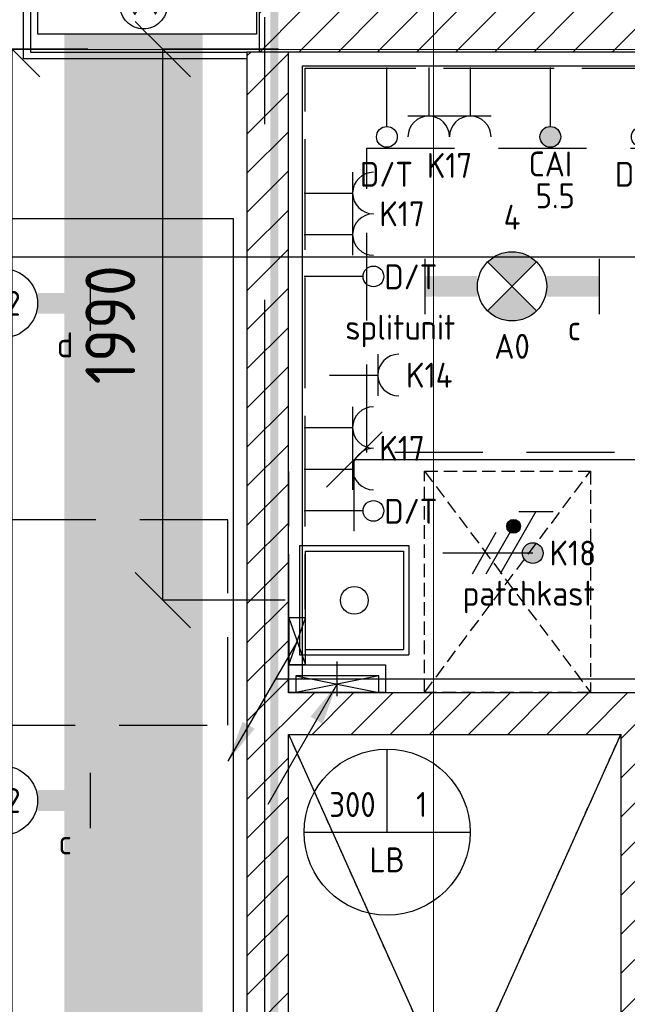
# Model space of a CAD drawing. Header units: millimetres. Extents: x -38032 to 104346, y -31182 to 78566.
# Tile 62 of 213: x 26614 to 28809, y 19623 to 23182. Entities that reach past the tile are written whole.
import ezdxf
from ezdxf.enums import TextEntityAlignment as Align

# ---------------------------------------------------------------- set-up
doc = ezdxf.new("R2010")
doc.units = ezdxf.units.MM
doc.header["$LTSCALE"] = 100
doc.set_wipeout_variables(frame=1)
doc.header["$PDMODE"] = 1
for name, pattern in [('E_GOOT3', [5, 4, -1]), ('HIDDEN2', [4.7625, 3.175, -1.5875]), ('PHANTOM', [63.5, 31.75, -6.35, 6.35, -6.35, 6.35, -6.35]), ('STYLE_01', [0.41664, 0.20828, -0.20836]), ('STYLE_02', [0.694425, 0.48607, -0.208355]), ('STYLE_11', [5, 3.888855, -0.416718, 0.277786, -0.416641])]:
    doc.linetypes.add(name, pattern=pattern)
for name, color, linetype in [('AL$1A---_ALGEMEEN', 8, 'Continuous'), ('AL------_MAATVOERING', 2, 'Continuous'), ('AM$1A---_ARCERING', 8, 'Continuous'), ('BOUWKUNDIG', 8, 'Continuous'), ('Data', 4, 'Continuous'), ('EB6511--_ATTRIB', 2, 'Continuous'), ('EL6131--_LB', 3, 'Continuous'), ('EL6131--_WG', 3, 'Continuous'), ('EL6222--', 3, 'Continuous'), ('EL6311--', 3, 'Continuous'), ('el6311--nv', 7, 'Continuous'), ('EL6431--', 3, 'Continuous'), ('EL6441--', 3, 'Continuous'), ('EM6131--', 1, 'Continuous'), ('kaderscheiding', 9, 'Continuous'), ('Kastenscheiding', 4, 'PHANTOM'), ('LICHT_TEXT018', 1, 'Continuous'), ('Tekening scheiding', 8, 'Continuous'), ('versterkte strook', 7, 'Continuous'), ('Vloerdoos', 3, 'Continuous'), ('Vloerdoos (OUD)', 3, 'Continuous'), ('vloersparing', 2, 'Continuous')]:
    doc.layers.add(name, color=color, linetype=linetype)
doc.layers.add('stramien', color=1, linetype='Continuous', lineweight=9)
doc.layers.get('Vloerdoos').off()
doc.styles.add('BURO-018', font='iso.shx', dxfattribs={"height": 90})
doc.styles.get("Standard").update_dxf_attribs({"font": 'iso.shx'})
doc.dimstyles.new('STABICAD', dxfattribs={"dimscale": 100, "dimtxt": 1.8, "dimasz": 2, "dimexe": 0, "dimexo": 2.5, "dimgap": 1.5, "dimtad": 0, "dimdec": 0, "dimrnd": 10, "dimzin": 0, "dimdsep": 46, "dimtxsty": 'Standard', "dimblk1": 'OBLIQUE', "dimblk2": 'OBLIQUE', "dimsah": 1, "dimcen": -3, "dimadec": 0, "dimazin": 0, "dimtfac": 1, "dimtdec": 0, "dimtofl": 0, "dimtmove": 2, "dimatfit": 3, "dimfxl": 0, "dimtvp": 1.055556, "dimtolj": 1, "dimtzin": 0, "dimarcsym": 0})

# ---------------------------------------------------------------- blocks, each defined once
blk = doc.blocks.new('111304')
at = {"color": 0, "linetype": 'Continuous'}
for p, q in [((-1.5, 4.5), (1.5, 4.5)), ((0, 1), (0, 4.5))]:
    blk.add_line(p, q, dxfattribs=at)
blk.add_arc((0, 6), 1.5, 180, 0, dxfattribs=at)
at = {"color": 0, "linetype": 'Continuous', "style": 'BURO-018'}
for tag, p in [('E_GKAST', (0, 11.5)), ('E_GROEP', (0, 8.5)), ('E_SGROEP', (4.5, 8.5))]:
    blk.add_attdef(tag, text='', height=1.8, dxfattribs=at).set_placement(p, align=Align.MIDDLE)
at = {"color": 0, "linetype": 'Continuous', "style": 'BURO-018', "flags": 1}
for tag, p in [('E_VERMCODE', (13, 8.5)), ('E_MATCODE', (0, 0))]:
    blk.add_attdef(tag, text='', height=1.8, dxfattribs=at).set_placement(p, align=Align.MIDDLE)
blk = doc.blocks.new('_Oblique')
at = {"color": 0, "linetype": 'ByBlock', "lineweight": -2}
blk.add_line((-0.5, -0.5), (0.5, 0.5), dxfattribs=at)
blk = doc.blocks.new('*D118')
at = {"layer": 'AL------_MAATVOERING', "color": 0, "lineweight": -2}
for p, q in [((26860, 23075), (26586.4, 23075)), ((26586.4, 18663.4), (26586.4, 23075)), ((26860, 18663.4), (26586.4, 18663.4))]:
    blk.add_line(p, q, dxfattribs=at)
at = {"layer": 'Defpoints', "color": 0}
for p in [(26586.4, 23075), (27110, 23075), (27110, 18663.4)]:
    blk.add_point(p, dxfattribs=at)
at = {"layer": 'AL------_MAATVOERING', "color": 0, "lineweight": -2, "xscale": 200, "yscale": 200, "zscale": 200}
for p, rotation in [((26586.4, 23075), 90), ((26586.4, 18663.4), 270)]:
    blk.add_blockref('_Oblique', p, dxfattribs=dict(at, rotation=rotation))
at = {"layer": 'AL------_MAATVOERING', "color": 0, "insert": (26396.4, 20869.2), "char_height": 180, "attachment_point": 5, "rotation": 90}
blk.add_mtext('\\A1;4410', dxfattribs=at)
blk = doc.blocks.new('*D119')
at = {"layer": 'AL------_MAATVOERING', "color": 0, "lineweight": -2}
for p, q in [((27822.8, 21333.4), (27822.8, 21592.6)), ((27822.8, 21592.6), (31857.6, 21592.6)), ((31857.6, 21333.4), (31857.6, 21592.6))]:
    blk.add_line(p, q, dxfattribs=at)
at = {"layer": 'Defpoints', "color": 0}
for p in [(31857.6, 21592.6), (27822.8, 21083.4), (31857.6, 21083.4)]:
    blk.add_point(p, dxfattribs=at)
at = {"layer": 'AL------_MAATVOERING', "color": 0, "lineweight": -2, "xscale": 200, "yscale": 200, "zscale": 200, "rotation": 180}
blk.add_blockref('_Oblique', (27822.8, 21592.6), dxfattribs=at)
at = {"layer": 'AL------_MAATVOERING', "color": 0, "lineweight": -2, "xscale": 200, "yscale": 200, "zscale": 200}
blk.add_blockref('_Oblique', (31857.6, 21592.6), dxfattribs=at)
at = {"layer": 'AL------_MAATVOERING', "color": 0, "insert": (29619.5, 21313.2), "char_height": 180, "attachment_point": 5}
blk.add_mtext('\\A1;4030', dxfattribs=at)
blk = doc.blocks.new('*D120')
at = {"layer": 'AL------_MAATVOERING', "color": 0, "lineweight": -2}
for p, q in [((27549.1, 23075), (27131.3, 23075)), ((27131.3, 21083.4), (27131.3, 23075)), ((27572.8, 21083.4), (27131.3, 21083.4))]:
    blk.add_line(p, q, dxfattribs=at)
at = {"layer": 'Defpoints', "color": 0}
for p in [(27131.3, 23075), (27799.1, 23075), (27822.8, 21083.4)]:
    blk.add_point(p, dxfattribs=at)
at = {"layer": 'AL------_MAATVOERING', "color": 0, "lineweight": -2, "xscale": 200, "yscale": 200, "zscale": 200}
for p, rotation in [((27131.3, 23075), 90), ((27131.3, 21083.4), 270)]:
    blk.add_blockref('_Oblique', p, dxfattribs=dict(at, rotation=rotation))
at = {"layer": 'AL------_MAATVOERING', "color": 0, "insert": (26941.3, 22079.2), "char_height": 180, "attachment_point": 5, "rotation": 90}
blk.add_mtext('\\A1;1990', dxfattribs=at)
blk = doc.blocks.new('E00106')
at = {"color": 0, "linetype": 'Continuous'}
blk.add_line((-5, -8.66), (0, 0), dxfattribs=at)
blk.add_lwpolyline([(0, 0, 0, 1, 0), (-1.5, -2.598, 1, 1, 0)], format="xyseb", dxfattribs=at)
blk = doc.blocks.new('E00112')
at = {"color": 0, "linetype": 'Continuous'}
for p, q in [((0, 1), (-1, 1)), ((-1, 1), (-1, 0)), ((-1, 0), (0, 1)), ((-1, 1), (0, 0)), ((0, 0), (0, 1)), ((-1, 0), (0, 0))]:
    blk.add_line(p, q, dxfattribs=at)
blk = doc.blocks.new('E00126')
at = {"color": 0, "linetype": 'Continuous'}
for p, q in [((-3, 4.5), (3, 4.5)), ((-1.5, 1), (-1.5, 4.5)), ((1.5, 1), (1.5, 4.5))]:
    blk.add_line(p, q, dxfattribs=at)
for centre in [(-1.5, 6), (1.5, 6)]:
    blk.add_arc(centre, 1.5, 180, 0, dxfattribs=at)
at = {"color": 0, "linetype": 'Continuous', "style": 'BURO-018'}
for tag, p in [('E_GKAST', (0, 11.5)), ('E_GROEP', (0, 8.5)), ('E_SGROEP', (4.5, 8.5))]:
    blk.add_attdef(tag, text='', height=1.8, dxfattribs=at).set_placement(p, align=Align.MIDDLE)
at = {"color": 0, "linetype": 'Continuous', "style": 'BURO-018', "flags": 1}
for tag, p in [('E_VERMCODE', (13, 8.5)), ('E_MATCODE', (0, 0))]:
    blk.add_attdef(tag, text='', height=1.8, dxfattribs=at).set_placement(p, align=Align.MIDDLE)
blk = doc.blocks.new('E00103')
at = {"color": 0, "linetype": 'Continuous'}
for p, q in [((0, 6), (0, 12)), ((-6, 6), (6, 6))]:
    blk.add_line(p, q, dxfattribs=at)
blk.add_circle((0, 6), 6, dxfattribs=at)
at = {"color": 0, "linetype": 'Continuous', "style": 'BURO-018'}
for tag, p in [('E_TEXT1', (-2.5, 8)), ('E_TEXT3', (2.5, 8)), ('E_TEXT6', (0, 4))]:
    blk.add_attdef(tag, text='', height=1.8, dxfattribs=at).set_placement(p, align=Align.MIDDLE)
blk = doc.blocks.new('110802A')
at = {"color": 0, "linetype": 'Continuous'}
blk.add_line((0, 5.25), (0, 1), dxfattribs=at)
at = {"color": 0, "linetype": 'Continuous', "const_width": 0.75}
blk.add_lwpolyline([(-0.375, 6, 1), (0.375, 6, 1)], format="xyb", close=True, dxfattribs=at)
at = {"color": 0, "linetype": 'Continuous'}
blk.add_circle((0, 6), 0.75, dxfattribs=at)
at = {"color": 0, "linetype": 'Continuous', "style": 'BURO-018'}
for tag, p in [('E_TEXT2', (0, 9)), ('E_TEXT1', (3.5, 6))]:
    blk.add_attdef(tag, text='', height=1.8, dxfattribs=at).set_placement(p, align=Align.MIDDLE)
at = {"color": 0, "linetype": 'Continuous', "style": 'BURO-018', "flags": 1}
blk.add_attdef('E_MATCODE', text='', height=1.8, dxfattribs=at).set_placement((0, 0), align=Align.MIDDLE)
blk = doc.blocks.new('E00018')
at = {"color": 0, "linetype": 'Continuous'}
for p, q in [((-1.768, -1.768), (1.768, 1.768)), ((1.768, -1.768), (-1.768, 1.768))]:
    blk.add_line(p, q, dxfattribs=at)
at = {"color": 0, "linetype": 'Continuous', "const_width": 2.5}
for points in [[(-0.884, 0.884, -0.198912), (0, 1.25, -0.198912), (0.884, 0.884, -1)], [(-0.884, -0.884, 0.198912), (0, -1.25, 0.198912), (0.884, -0.884, 1)]]:
    blk.add_lwpolyline(points, format="xyb", dxfattribs=at)
blk = doc.blocks.new('1115B6630-NO1')
at = {"color": 0}
for p, q in [((-6.3, 2), (-6.3, -2)), ((6.3, 2), (6.3, -2))]:
    blk.add_line(p, q, dxfattribs=at)
at = {"color": 0, "linetype": 'Continuous'}
blk.add_circle((0, 0), 2.5, dxfattribs=at)
at = {"color": 0}
for points in [[(-2.5, 0.75), (-6.3, 0.75), (-2.5, -0.75), (-6.3, -0.75)], [(2.5, 0.75), (6.3, 0.75), (2.5, -0.75), (6.3, -0.75)]]:
    blk.add_solid(points, dxfattribs=at)
at = {"color": 0, "zscale": 50}
blk.add_blockref('E00018', (0, 0), dxfattribs=at)
at = {"color": 0, "linetype": 'Continuous', "style": 'BURO-018'}
for tag, p in [('E_GKAST', (0, 8)), ('E_GROEP', (0, 5)), ('E_SGROEP', (4.5, 5)), ('E_ARMCODE', (0, 0)), ('E_SLET', (4.5, -3))]:
    blk.add_attdef(tag, text='', height=1.8, dxfattribs=at).set_placement(p, align=Align.MIDDLE)
blk = doc.blocks.new('SparingVierkant1')
at = {"color": 1, "linetype": 'Continuous'}
for p, q in [((0, -2.5), (0, 2.5)), ((-2.5, 0), (2.5, 0))]:
    blk.add_line(p, q, dxfattribs=at)
at = {"color": 0, "linetype": 'Continuous'}
for p, q in [((-2, 2), (2, 2)), ((-2, -2), (-2, 2)), ((2, 2), (2, -2)), ((2, -2), (-2, -2))]:
    blk.add_line(p, q, dxfattribs=at)
at = {"color": 0, "linetype": 'Continuous', "style": 'BURO-018'}
blk.add_attdef('AL_POSNR', text='', height=1.8, dxfattribs=at).set_placement((0, 3), align=Align.CENTER)
at = {"color": 0, "linetype": 'Continuous', "style": 'BURO-018', "flags": 1}
blk.add_attdef('AL_OMS', (0, 0), '', height=1.8, dxfattribs=at)
blk = doc.blocks.new('DOORVOERDOOS')
at = {"layer": 'Vloerdoos (OUD)'}
for p, q in [((-27.5, 367.5), (-27.5, -27.5)), ((-27.5, 367.5), (367.5, 367.5)), ((367.5, 367.5), (367.5, -27.5)), ((-7.5, 347.5), (347.5, 347.5)), ((-7.5, 347.5), (-7.5, -7.5)), ((347.5, 347.5), (347.5, -7.5)), ((-27.5, -27.5), (367.5, -27.5)), ((-7.5, -7.5), (347.5, -7.5))]:
    blk.add_line(p, q, dxfattribs=at)
blk.add_circle((170, 170), 50, dxfattribs=at)
blk = doc.blocks.new('E00078')
at = {"color": 0, "linetype": 'Continuous'}
for p, q in [((-3, 6.482), (-3, 8.982)), ((-3, 7.732), (1.5, 5.134)), ((0, 7.5), (0, 1)), ((1.5, 4.134), (-1.5, 5.866)), ((1.5, 3.134), (-1.5, 4.866))]:
    blk.add_line(p, q, dxfattribs=at)
at = {"color": 0, "const_width": 0.75}
blk.add_lwpolyline([(-0.375, 7.5, 1), (0.375, 7.5, 1)], format="xyb", close=True, dxfattribs=at)
at = {"color": 0, "linetype": 'Continuous', "const_width": 0.5}
blk.add_lwpolyline([(-2.183, 6.116, 1), (-1.683, 6.116, 1)], format="xyb", close=True, dxfattribs=at)
at = {"color": 0, "linetype": 'Continuous'}
for centre, radius in [((0, 7.5), 0.75), ((-1.933, 6.116), 0.5)]:
    blk.add_circle(centre, radius, dxfattribs=at)
at = {"color": 0, "linetype": 'Continuous', "style": 'BURO-018'}
for tag, p in [('E_GKAST', (0, 14)), ('E_GROEP', (0, 11)), ('E_SGROEP', (4.5, 11))]:
    blk.add_attdef(tag, text='', height=1.8, dxfattribs=at).set_placement(p, align=Align.MIDDLE)
at = {"color": 0, "linetype": 'Continuous', "style": 'BURO-018', "flags": 1}
for tag, p in [('E_VERMCODE', (13, 11)), ('E_MATCODE', (0, 0))]:
    blk.add_attdef(tag, text='', height=1.8, dxfattribs=at).set_placement(p, align=Align.MIDDLE)
blk = doc.blocks.new('A$C607426BE')
at = {"layer": 'kaderscheiding', "const_width": 500}
blk.add_lwpolyline([(-72179.6, -16016.3), (-72179.6, 82805.5)], dxfattribs=at)
blk = doc.blocks.new('1115B6630')
at = {"color": 0}
for p, q in [((-6.3, 2), (-6.3, -2)), ((6.3, 2), (6.3, -2))]:
    blk.add_line(p, q, dxfattribs=at)
at = {"color": 0, "linetype": 'Continuous'}
blk.add_circle((0, 0), 2.5, dxfattribs=at)
at = {"color": 0}
for points in [[(-2.5, 0.75), (-6.3, 0.75), (-2.5, -0.75), (-6.3, -0.75)], [(2.5, 0.75), (6.3, 0.75), (2.5, -0.75), (6.3, -0.75)]]:
    blk.add_solid(points, dxfattribs=at)
at = {"color": 0, "linetype": 'Continuous', "style": 'BURO-018'}
for tag, p in [('E_GKAST', (0, 8)), ('E_GROEP', (0, 5)), ('E_SGROEP', (4.5, 5)), ('E_ARMCODE', (0, 0)), ('E_SLET', (4.5, -3))]:
    blk.add_attdef(tag, text='', height=1.8, dxfattribs=at).set_placement(p, align=Align.MIDDLE)
blk = doc.blocks.new('E00139')
at = {"color": 0, "linetype": 'Continuous'}
blk.add_line((0, 5.25), (0, 1), dxfattribs=at)
blk.add_circle((0, 6), 0.75, dxfattribs=at)
at = {"color": 7, "style": 'BURO-018'}
for tag, p in [('E_COMMENT1', (0, 12)), ('E_DCOM1', (0, 9))]:
    blk.add_attdef(tag, text='', height=1.8, dxfattribs=at).set_placement(p, align=Align.MIDDLE)
at = {"color": 0, "style": 'BURO-018'}
blk.add_attdef('E_TEXT1', text='', height=1.8, dxfattribs=at).set_placement((2.5, 6), align=Align.MIDDLE)
at = {"color": 0, "linetype": 'Continuous', "style": 'BURO-018', "flags": 1}
blk.add_attdef('E_MATCODE', text='', height=1.8, dxfattribs=at).set_placement((0, 0), align=Align.MIDDLE)
blk = doc.blocks.new('patchkast')
at = {"layer": 'Data', "linetype": 'STYLE_02'}
for p, q in [((-800, 0), (-800, 600)), ((-800, 600), (0, 600)), ((0, 0), (-800, 600)), ((-800, 0), (0, 600)), ((0, 600), (0, 0)), ((0, 0), (-800, 0))]:
    blk.add_line(p, q, dxfattribs=at)
blk = doc.blocks.new('E00098')
at = {"color": 0, "linetype": 'Continuous'}
blk.add_line((0, 0), (-5, -8.66), dxfattribs=at)
blk.add_lwpolyline([(-5, -8.66, 0, 1, 0), (-3.5, -6.062, 1, 1, 0)], format="xyseb", dxfattribs=at)
blk = doc.blocks.new('serviceblok model B')
at = {"color": 0}
blk.add_wipeout([(3720, 6225), (3720, 6075), (1500, 6075), (1500, 3400), (1500, 3250), (751.2, 3250), (751.2, 3400), (1350, 3400), (1350, 6075), (751.2, 6075), (751.2, 6225)], dxfattribs=at).dxf.layer = 'AL$1A---_ALGEMEEN'
blk.add_wipeout([(751.2, 6225), (751.2, 6075), (150, 6075), (150, 3400), (751.2, 3400), (751.2, 3250), (0, 3250), (0, 8541), (150, 8541), (150, 6225)], dxfattribs=at).dxf.layer = 'AL$1A---_ALGEMEEN'
at = {"layer": 'AM$1A---_ARCERING', "linetype": 'Continuous', "lineweight": 5}
h = blk.add_hatch(dxfattribs=at)
h.set_pattern_fill('KALKZANDSTEEN', color=256, style=0, pattern_type=2)
h.set_pattern_definition([(45, (0, 0), (70.7107, -70.7107), [])])
h.paths.add_polyline_path([(3720, 6075), (3720, 6225), (150, 6225), (150, 8541), (0, 8541), (0, 6225), (0, 6075), (0, 3400), (0, 3250), (1500, 3250), (1500, 3400), (1500, 6075)])
h.paths.add_polyline_path([(150, 3400), (150, 6075), (1350, 6075), (1350, 3400)], flags=16)
at = {"layer": 'AL$1A---_ALGEMEEN', "color": 0, "linetype": 'STYLE_01'}
for p, q in [((150, 6075), (1350, 3400)), ((1350, 6075), (150, 3400))]:
    blk.add_line(p, q, dxfattribs=at)
at = {"layer": 'AL$1A---_ALGEMEEN', "color": 0, "flags": 128}
for points in [[(3720, 6075), (3720, 6225), (150, 6225), (150, 8541), (0, 8541), (0, 6225), (0, 6075), (0, 3400), (0, 3250), (1500, 3250), (1500, 3400), (1500, 6075)], [(150, 3400), (150, 6075), (1350, 6075), (1350, 3400)]]:
    blk.add_lwpolyline(points, close=True, dxfattribs=at)
blk = doc.blocks.new('65-brandslaghaspel')
at = {"layer": 'AL$1A---_ALGEMEEN', "color": 0}
for p, q in [((173.6, -0.9), (143.8, 16.2)), ((143.8, 16.2), (143.8, -17.6)), ((143.8, -17.6), (173.4, -0.5))]:
    blk.add_line(p, q, dxfattribs=at)
at = {"color": 0}
blk.add_wipeout([(12.6, -85.4), (4.2, -85), (-4.1, -83.8), (-12.2, -81.8), (-20.1, -78.9), (-27.7, -75.4), (-34.9, -71), (-41.6, -66), (-47.8, -60.4), (-53.5, -54.2), (-58.5, -47.5), (-62.8, -40.3), (-66.3, -32.7), (-69.2, -24.8), (-71.2, -16.7), (-72.4, -8.4), (-72.9, 0), (-72.4, 8.4), (-71.2, 16.7), (-69.2, 24.8), (-66.3, 32.7), (-62.8, 40.3), (-58.5, 47.5), (-53.5, 54.2), (-47.8, 60.4), (-41.6, 66), (-34.9, 71), (-27.7, 75.4), (-20.1, 78.9), (-12.2, 81.8), (-4.1, 83.8), (4.2, 85), (12.6, 85.4), (21, 85), (29.3, 83.8), (37.4, 81.8), (45.3, 78.9), (52.9, 75.4), (60.1, 71), (66.8, 66), (73, 60.4), (78.6, 54.2), (83.6, 47.5), (87.9, 40.3), (91.5, 32.7), (94.4, 24.8), (96.4, 16.7), (97.6, 8.4), (98, 0), (97.6, -8.4), (96.4, -16.7), (94.4, -24.8), (91.5, -32.7), (87.9, -40.3), (83.6, -47.5), (78.6, -54.2), (73, -60.4), (66.8, -66), (60.1, -71), (52.9, -75.4), (45.3, -78.9), (37.4, -81.8), (29.3, -83.8), (21, -85)], dxfattribs=at).dxf.layer = 'AL$1A---_ALGEMEEN'
at = {"layer": 'AL$1A---_ALGEMEEN', "color": 0}
for p, q in [((-72.8, -2), (-54.7, 29.3)), ((-54.7, 29.3), (-18.3, -33.9)), ((-18.3, -33.9), (19.2, 31.1)), ((19.2, 31.1), (55.9, -32.4)), ((55.9, -32.4), (70.2, -0.9)), ((70.2, -0.9), (173.6, -0.9))]:
    blk.add_line(p, q, dxfattribs=at)
at = {"layer": 'AL$1A---_ALGEMEEN', "color": 0, "flags": 128}
blk.add_lwpolyline([(-72.9, 0, -0.414214), (12.6, 85.4, -0.414214), (98, 0, -0.414214), (12.6, -85.4, -0.414214)], format="xyb", close=True, dxfattribs=at)
blk = doc.blocks.new('65-brslhlkast i')
at = {"color": 0}
blk.add_wipeout([(27.5, 0), (817.5, 0), (817.5, -225), (27.5, -225)], dxfattribs=at).dxf.layer = 'AL$1A---_ALGEMEEN'
at = {"layer": 'AL$1A---_ALGEMEEN', "color": 0}
blk.add_lwpolyline([(27.5, 0), (817.5, 0), (817.5, -225), (27.5, -225)], close=True, dxfattribs=at)
blk.add_blockref('65-brandslaghaspel', (396.3, -119.9), dxfattribs=at)
at = {"color": 0}
blk.add_wipeout([(27.5, 0), (817.5, 0), (817.5, -15), (27.5, -15)], dxfattribs=at).dxf.layer = 'AL$1A---_ALGEMEEN'
at = {"layer": 'AL$1A---_ALGEMEEN', "color": 0}
blk.add_lwpolyline([(27.5, 0), (817.5, 0), (817.5, -15), (27.5, -15)], close=True, dxfattribs=at)
blk = doc.blocks.new('200254 W 212 3 04-12-2007')
at = {"layer": 'AM$1A---_ARCERING', "linetype": 'Continuous', "lineweight": 5}
h = blk.add_hatch(dxfattribs=at)
h.set_pattern_fill('KALKZANDSTEEN', color=256, scale=50, style=0, pattern_type=2)
h.set_pattern_definition([(45, (-987935.49, -175784.82), (70.710678, -70.710678), [])])
h.paths.add_polyline_path([(-8718, -1771.6), (-5043, -1771.6), (-5043, -1921.6), (-8718, -1921.6)])
at = {"layer": 'AL$1A---_ALGEMEEN'}
for points in [[(-8718, -1771.6), (-5043, -1771.6), (-5043, -1921.6), (-8718, -1921.6)], [(-12313, -2523.6), (-8813, -2523.6), (-8813, -10313.6), (-12313, -10313.6)]]:
    blk.add_lwpolyline(points, close=True, dxfattribs=at)
for name, p in [('65-brslhlkast i', (-9545.5, -1632.5)), ('serviceblok model B', (-8763, -10462.6))]:
    blk.add_blockref(name, p, dxfattribs=at)
for p, q in [((-8613, -4387.5), (-7413, -7062.5)), ((-7413, -4387.5), (-8613, -7062.5))]:
    blk.add_line(p, q, dxfattribs=at)
for points in [[(-8763, -1946.5), (-9570, -1946.5), (-9570, -1771.5), (-9545, -1771.5), (-9545, -1921.5), (-8763, -1921.5)], [(-8563, -1971.6), (-5243, -1971.6), (-5243, -4187.6), (-8563, -4187.6)]]:
    blk.add_lwpolyline(points, close=True, dxfattribs=at)
at = {"layer": 'stramien', "linetype": 'STYLE_11', "ltscale": 50}
for p, q in [((-8089, -38914.6), (-8089, 36030)), ((-37699, -1912.6), (65520.6, -1912.6))]:
    blk.add_line(p, q, dxfattribs=at)

msp = doc.modelspace()

# ---------------------------------------------------------------- block references
at = {"layer": 'Tekening scheiding'}
msp.add_blockref('A$C607426BE', (99205, -14915.5), dxfattribs=at)

# ---------------------------------------------------------------- next in the draw order: block references
at = {"layer": 'BOUWKUNDIG'}
msp.add_blockref('200254 W 212 3 04-12-2007', (36198, 24986.5), dxfattribs=at)

# ---------------------------------------------------------------- next in the draw order: linework, layer by layer
at = {"layer": 'EB6511--_ATTRIB', "const_width": 30}
msp.add_lwpolyline([(19708, 25537.6), (29397.9, 25537.6), (29397.9, 23309.5), (27533.8, 23309.5), (27533.8, 3052.6), (26473.1, 2935.7), (26555, 2550.2), (25970.4, 2456.7), (26005.5, 2129.5), (22931, 1779), (22884.2, 2117.9), (22264.6, 2117.9), (22217.8, 2363.2), (-4110.6, -508.6), (-4110.6, 12854.7), (-2391.5, 12854.7), (-2391.5, 16816), (9785.1, 16816), (9785.1, 46760.6), (17022, 46760.6)], dxfattribs=at)
at = {"layer": 'EL6131--_WG', "linetype": 'E_GOOT3'}
for p, q in [((27586, 20850), (27585, 23066)), ((27585, 23066), (31005, 23066)), ((27646, 20850), (27645, 23006)), ((27645, 23006), (31005, 23006)), ((27646, 20850), (27586, 20850))]:
    msp.add_line(p, q, dxfattribs=at)
at = {"layer": 'Kastenscheiding'}
msp.add_line((27499.7, -55.7), (27499.7, 23190.9), dxfattribs=at)
at = {"layer": 'LICHT_TEXT018', "linetype": 'HIDDEN2'}
msp.add_lwpolyline([(30667.7, 22718), (30667.7, 21618), (27867.7, 21618), (27867.7, 22718), (30667.7, 22718)], dxfattribs=at)
msp.add_lwpolyline([(24115.7, 20632.4), (27365.7, 20632.4), (27365.7, 21373.8), (24115.7, 21373.8)], close=True, dxfattribs=at)
at = {"layer": 'versterkte strook'}
msp.add_line((8368.1, 22325), (81845.1, 22325), dxfattribs=at)

# ---------------------------------------------------------------- next in the draw order: block references
at = {"layer": 'EL6131--_LB', "xscale": 60, "yscale": 300, "zscale": 60, "rotation": 270}
msp.add_blockref('E00112', (27611, 20750), dxfattribs=at)
at = {"layer": 'EL6131--_WG', "xscale": 60, "yscale": 170, "zscale": 60}
msp.add_blockref('E00112', (27646, 20850), dxfattribs=at)
at = {"layer": 'EL6222--'}
ref = msp.add_blockref('E00126', (28166.6, 23058.4), dxfattribs=dict(at, xscale=50, yscale=50, zscale=50, rotation=180))
ref.add_attrib('E_GROEP', 'K17', dxfattribs={"layer": '0', "color": 1, "linetype": 'Continuous', "height": 90, "style": 'BURO-018'}).set_placement((28166.6, 22655.1), align=Align.MIDDLE)
ref = msp.add_blockref('E00126', (27591.8, 22480.2), dxfattribs=dict(at, xscale=50, yscale=50, zscale=50, rotation=270))
ref.add_attrib('E_GROEP', 'K17', dxfattribs={"layer": '0', "color": 1, "linetype": 'Continuous', "height": 90, "style": 'BURO-018'}).set_placement((27995.1, 22480.2), align=Align.MIDDLE)
ref = msp.add_blockref('111304', (27683, 21897.4), dxfattribs=dict(at, xscale=50, yscale=50, zscale=50, rotation=270))
ref.add_attrib('E_GROEP', 'K14', dxfattribs={"layer": '0', "color": 1, "linetype": 'Continuous', "height": 90, "style": 'BURO-018'}).set_placement((28009.6, 21896.9), align=Align.MIDDLE_LEFT)
ref.add_attrib('E_VERMCODE', 'splitunit', dxfattribs={"layer": '0', "color": 1, "linetype": 'Continuous', "height": 90, "style": 'BURO-018'}).set_placement((27989, 22056.8), align=Align.MIDDLE)
ref = msp.add_blockref('E00126', (27591.8, 21632.8), dxfattribs=dict(at, xscale=50, yscale=50, zscale=50, rotation=270))
ref.add_attrib('E_GROEP', 'K17', dxfattribs={"layer": '0', "color": 1, "linetype": 'Continuous', "height": 90, "style": 'BURO-018'}).set_placement((27995.1, 21632.8), align=Align.MIDDLE)
ref = msp.add_blockref('E00078', (28092.4, 21254.1), dxfattribs=dict(at, xscale=50, yscale=50, zscale=50, rotation=270))
ref.add_attrib('E_GROEP', 'K18', dxfattribs={"layer": '0', "color": 1, "linetype": 'Continuous', "height": 90, "style": 'BURO-018'}).set_placement((28612.1, 21254.1), align=Align.MIDDLE)
ref.add_attrib('E_VERMCODE', 'patchkast', dxfattribs={"layer": '0', "color": 1, "linetype": 'Continuous', "height": 90, "style": 'BURO-018'}).set_placement((28453, 21095.5), align=Align.MIDDLE)
at = {"layer": 'EL6311--'}
ref = msp.add_blockref('1115B6630', (26553.5, 22156.8), dxfattribs=dict(at, xscale=50, yscale=50, zscale=50))
ref.add_attrib('E_ARMCODE', 'A2', dxfattribs={"layer": '0', "color": 1, "linetype": 'Continuous', "height": 90, "style": 'BURO-018'}).set_placement((26553.5, 22156.8), align=Align.MIDDLE)
ref.add_attrib('E_SLET', 'd', dxfattribs={"layer": '0', "color": 1, "linetype": 'Continuous', "height": 90, "style": 'BURO-018'}).set_placement((26778.5, 22006.8), align=Align.MIDDLE)
ref.add_attrib('E_GROEP', '3', dxfattribs={"layer": '0', "color": 1, "linetype": 'Continuous', "height": 90, "style": 'BURO-018'}).set_placement((26553.5, 22406.8), align=Align.MIDDLE)
ref = msp.add_blockref('1115B6630', (26553.5, 20359.8), dxfattribs=dict(at, xscale=50, yscale=50, zscale=50))
ref.add_attrib('E_ARMCODE', 'A2', dxfattribs={"layer": '0', "color": 1, "linetype": 'Continuous', "height": 90, "style": 'BURO-018'}).set_placement((26553.5, 20359.8), align=Align.MIDDLE)
ref.add_attrib('E_SLET', 'c', dxfattribs={"layer": '0', "color": 1, "linetype": 'Continuous', "height": 90, "style": 'BURO-018'}).set_placement((26778.5, 20209.8), align=Align.MIDDLE)
ref.add_attrib('E_GROEP', '3', dxfattribs={"layer": '0', "color": 1, "linetype": 'Continuous', "height": 90, "style": 'BURO-018'}).set_placement((26553.5, 20609.8), align=Align.MIDDLE)
at = {"layer": 'el6311--nv'}
ref = msp.add_blockref('1115B6630-NO1', (28392.7, 22218), dxfattribs=dict(at, xscale=50, yscale=50, zscale=50))
ref.add_attrib('E_ARMCODE', 'A0', dxfattribs={"layer": '0', "color": 1, "linetype": 'Continuous', "height": 90, "style": 'BURO-018'}).set_placement((28392.7, 22001.3), align=Align.MIDDLE)
ref.add_attrib('E_SLET', 'c', dxfattribs={"layer": '0', "color": 1, "linetype": 'Continuous', "height": 90, "style": 'BURO-018'}).set_placement((28617.7, 22068), align=Align.MIDDLE)
ref.add_attrib('E_GROEP', '4', dxfattribs={"layer": '0', "color": 1, "linetype": 'Continuous', "height": 90, "style": 'BURO-018'}).set_placement((28392.7, 22468), align=Align.MIDDLE)
at = {"layer": 'EL6431--'}
ref = msp.add_blockref('110802A', (28530.9, 23058.4), dxfattribs=dict(at, xscale=50, yscale=50, zscale=50, rotation=180))
ref.add_attrib('E_TEXT1', 'CAI', dxfattribs={"layer": '0', "color": 1, "linetype": 'Continuous', "height": 90, "style": 'BURO-018'}).set_placement((28531.1, 22660.3), align=Align.MIDDLE)
at = {"layer": 'EL6441--'}
ref = msp.add_blockref('E00139', (27940.3, 23058.4), dxfattribs=dict(at, xscale=50, yscale=50, zscale=50, rotation=180))
ref.add_attrib('E_TEXT1', 'D/T', dxfattribs={"layer": '0', "color": 1, "height": 90, "style": 'BURO-018'}).set_placement((27938.9, 22623.1), align=Align.MIDDLE)
ref = msp.add_blockref('E00139', (28861.3, 23058.4), dxfattribs=dict(at, xscale=50, yscale=50, zscale=50, rotation=180))
ref.add_attrib('E_TEXT1', 'D/T', dxfattribs={"layer": '0', "color": 1, "height": 90, "style": 'BURO-018'}).set_placement((28860, 22623.1), align=Align.MIDDLE)
ref = msp.add_blockref('E00139', (27591.8, 22253.9), dxfattribs=dict(at, xscale=50, yscale=50, zscale=50, rotation=270))
ref.add_attrib('E_TEXT1', 'D/T', dxfattribs={"layer": '0', "color": 1, "height": 90, "style": 'BURO-018'}).set_placement((28027.1, 22252.5), align=Align.MIDDLE)
ref = msp.add_blockref('E00139', (27591.8, 21406.5), dxfattribs=dict(at, xscale=50, yscale=50, zscale=50, rotation=270))
ref.add_attrib('E_TEXT1', 'D/T', dxfattribs={"layer": '0', "color": 1, "height": 90, "style": 'BURO-018'}).set_placement((28027.1, 21405.2), align=Align.MIDDLE)
at = {"layer": 'EM6131--', "rotation": 270}
msp.add_blockref('patchkast', (28076.3, 20750.4), dxfattribs=at)
at = {"layer": 'EM6131--', "xscale": 50, "yscale": 50, "zscale": 50}
for name, p in [('E00098', (27616, 20935)), ('E00106', (27761, 20780))]:
    msp.add_blockref(name, p, dxfattribs=at)
at = {"layer": 'EM6131--'}
ref = msp.add_blockref('E00103', (27941.1, 19945.4), dxfattribs=dict(at, xscale=50, yscale=50, zscale=50))
ref.add_attrib('E_TEXT1', '300', dxfattribs={"layer": '0', "color": 1, "linetype": 'Continuous', "height": 90, "style": 'BURO-018'}).set_placement((27816.1, 20345.4), align=Align.MIDDLE)
ref.add_attrib('E_TEXT3', '1', dxfattribs={"layer": '0', "color": 1, "linetype": 'Continuous', "height": 90, "style": 'BURO-018'}).set_placement((28066.1, 20345.4), align=Align.MIDDLE)
ref.add_attrib('E_TEXT6', 'LB', dxfattribs={"layer": '0', "color": 1, "linetype": 'Continuous', "height": 90, "style": 'BURO-018'}).set_placement((27941.1, 20145.4), align=Align.MIDDLE)
at = {"layer": 'Vloerdoos'}
msp.add_blockref('DOORVOERDOOS', (27652.8, 20913.4), dxfattribs=at)
at = {"layer": 'vloersparing', "xscale": 87.5, "yscale": 25, "zscale": 87.5}
msp.add_blockref('SparingVierkant1', (27761, 20800), dxfattribs=at)

# ---------------------------------------------------------------- next in the draw order: texts
at = {"layer": 'EL6431--', "color": 1}
msp.add_text('5.5', height=90, dxfattribs=at).set_placement((28478, 22500.3))

# ---------------------------------------------------------------- next in the draw order: dimensions: what is measured, and where the dimension line sits
at = {"layer": 'AL------_MAATVOERING'}
for base, p1, p2, picture, middle in [((26586.4, 23075), (27110, 18663.4), (27110, 23075), '*D118', (26396.4, 20869.2)), ((27131.3, 23075), (27822.8, 21083.4), (27799.1, 23075), '*D120', (26941.3, 22079.2))]:
    dim = msp.add_linear_dim(base=base, p1=p1, p2=p2, angle=90, dimstyle='STABICAD', dxfattribs=at)
    dim.commit()
    dim.dimension.update_dxf_attribs({"geometry": picture, "text_midpoint": middle})
dim = msp.add_linear_dim(base=(31857.6, 21592.6), p1=(27822.8, 21083.4), p2=(31857.6, 21083.4), dimstyle='STABICAD', dxfattribs=at)
dim.commit()
dim.dimension.update_dxf_attribs({"geometry": '*D119', "text_midpoint": (29619.5, 21313.2), "dimtype": 160})

doc.saveas('drawing.dxf')
